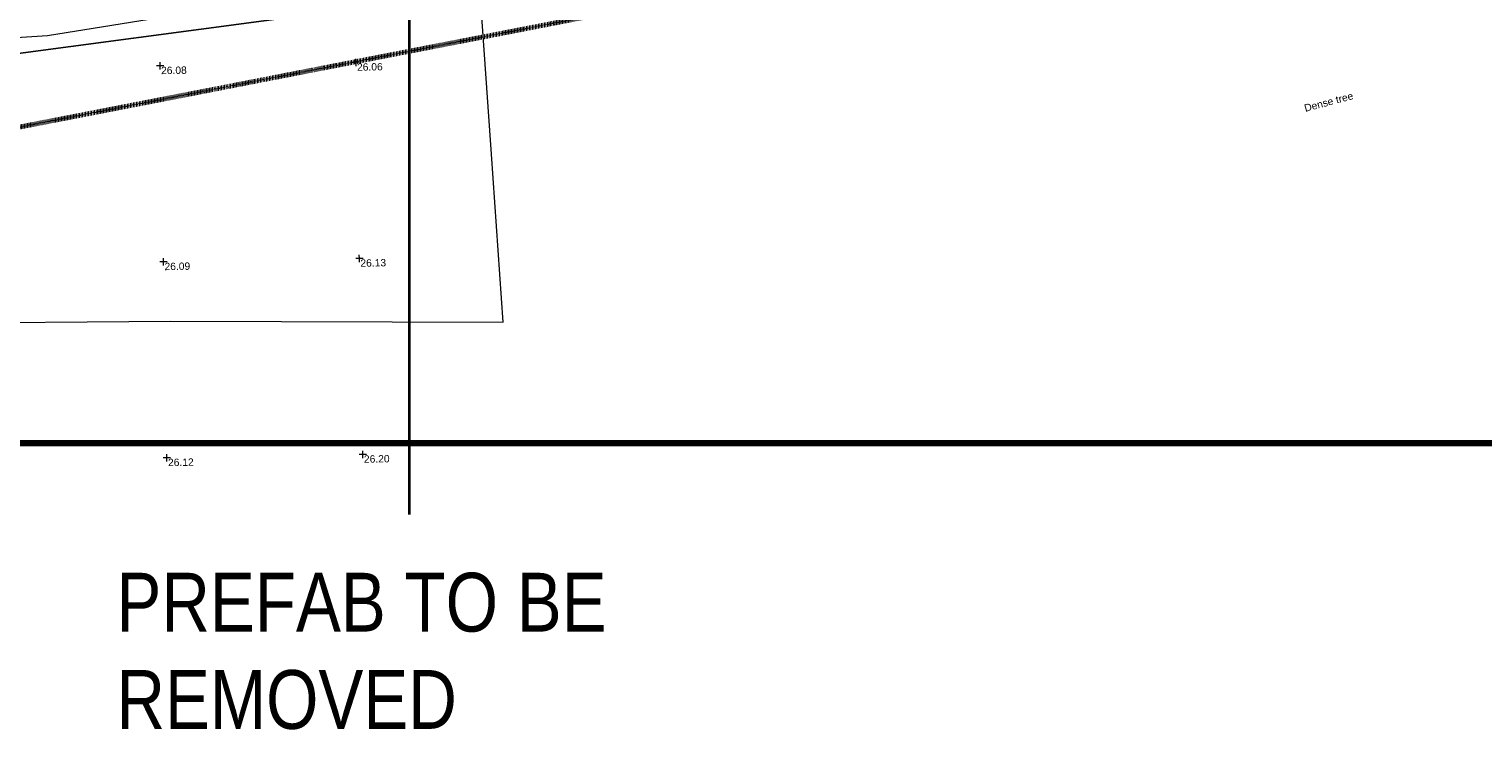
# Model space of a CAD drawing. Header units: millimetres. Extents: x -290717 to 520720, y -103372 to 287762.
# Tile 217 of 256: x 42314 to 116515, y -88450 to -52702. Entities that reach past the tile are written whole.
import ezdxf

# ---------------------------------------------------------------- set-up
doc = ezdxf.new("R2010")
doc.units = ezdxf.units.MM
doc.linetypes.add('Dash 1_5mm', pattern=[3, 1.5, -1.5])
doc.linetypes.add('IMPORT-UG_ELEC_STREET LIGHTING_QLB2 _2_', pattern=[2700, 1500, -300, 0, -250, 150, -300, 0, -200])
for name, color, linetype, lineweight, true_color in [('00_UAV_FORM_LINES', 7, 'Continuous', 9, 0x666666), ('00_UAV_LEVEL_SPOT', 7, 'Continuous', 9, 0x666666), ('00_UAV_TREE_LINE', 7, 'Continuous', 9, 0x52a552), ('12333-PUM-2D-U-0001-C01 - Rev2_REVIT IMPORT_dwg', 7, 'Continuous', 9, 0x767676), ('A_RHA_Line', 7, 'Continuous', 9, 0x00a600), ('PUM-SURVEY BOUNDARY_EXTENT', 190, 'Continuous', 25, 0x7f00ff)]:
    doc.layers.add(name, color=color, linetype=linetype, lineweight=lineweight, true_color=true_color)
doc.layers.add('A_RHA_Text', color=7, linetype='Continuous', lineweight=9)
doc.styles.add('Arial Narrow', font='ARIALN.TTF', dxfattribs={"height": 3000})
doc.styles.add('Swis721 Lt BT_2', font='swissl.ttf', dxfattribs={"height": 375})

# ---------------------------------------------------------------- blocks, each defined once
blk = doc.blocks.new('12333-PUM-2D-U-0001-C01 - Rev2_REVIT IMPORT_dwg_UAV-2077255-Site Location Plan Existing')
at = {"layer": '00_UAV_LEVEL_SPOT', "color": 254, "true_color": 0xcccccc, "flags": 128}
for points in [[(0, -500), (0, 0), (-500, 0)], [(500, 0), (0, 0), (0, 500)]]:
    blk.add_lwpolyline(points, dxfattribs=at)
blk = doc.blocks.new('12333-PUM-2D-U-0001-C01 - Rev2_REVIT IMPORT_dwg_MGS62954_T2_Galway_ITM_3d_Rev1-2077680-Site Location Plan Existing')
at = {"layer": '00_UAV_FORM_LINES', "color": 254, "true_color": 0xcccccc, "flags": 128}
for points in [[(533831931, 725487252), (533836707, 725487012), (533843103, 725486919), (533852253, 725486646), (533861537, 725486403), (533870384, 725486169), (533879905, 725486084), (533891316, 725485996), (533899413, 725485873), (533907625, 725485874), (533922115, 725486451), (533937507, 725487093), (533950310, 725486974), (533967285, 725486613), (533966829, 725495200), (533966276, 725505611)], [(533891286, 725491220), (533893030, 725491782), (533896430, 725493957), (533897741, 725494819), (533898692, 725495219), (533900317, 725495866), (533903699, 725495954), (533912697, 725496981), (533920853, 725498281), (533931738, 725500080), (533941065, 725501494), (533944285, 725501641), (533950869, 725502586), (533951667, 725502741), (533952813, 725503074), (533955029, 725503938), (533956274, 725504396), (533960713, 725504932)]]:
    blk.add_lwpolyline(points, dxfattribs=at)
at = {"xscale": 0.375, "yscale": 0.375, "zscale": 0.375}
for p in [(533950000, 725500000), (533960000, 725500000), (533950000, 725490000), (533960000, 725490000), (533950000, 725480000), (533960000, 725480000)]:
    blk.add_blockref('12333-PUM-2D-U-0001-C01 - Rev2_REVIT IMPORT_dwg_UAV-2077255-Site Location Plan Existing', p, dxfattribs=at)
at = {"layer": '00_UAV_LEVEL_SPOT', "char_height": 375, "width": 1495.9, "attachment_point": 1, "line_spacing_factor": 1.005062, "style": 'Swis721 Lt BT_2'}
for s, insert in [('26.08', (533950048, 725499947)), ('26.06', (533960048, 725499947)), ('26.09', (533950048, 725489947)), ('26.13', (533960048, 725489947)), ('26.12', (533950052, 725479949)), ('26.20', (533960052, 725479949))]:
    blk.add_mtext(s, dxfattribs=dict(at, insert=insert))
at = {"layer": '00_UAV_TREE_LINE', "color": 251, "true_color": 0x666666, "insert": (534008314, 725496994), "char_height": 375, "width": 2939.57, "attachment_point": 1, "rotation": 13.91649, "line_spacing_factor": 1.005062, "style": 'Swis721 Lt BT_2'}
blk.add_mtext('Dense tree', dxfattribs=at)
blk = doc.blocks.new('12333-PUM-2D-U-0001-C01 - Rev2_REVIT IMPORT_dwg-1620468-Site Location Plan Existing')
at = {"layer": 'PUM-SURVEY BOUNDARY_EXTENT', "color": 201, "true_color": 0xd4aaff, "flags": 128}
blk.add_lwpolyline([(251950, -124072), (259237, -119988), (323874, -112520), (334940, -105533), (357850, -103777), (392540, -99127), (407227, -92450), (410397, -84600), (409218, -80398), (407088, -76497), (402381, -67044), (394609, -62225), (368049, -53126), (365752, -39739), (374423, -19957), (379271, -1194)], dxfattribs=at)
blk.add_blockref('12333-PUM-2D-U-0001-C01 - Rev2_REVIT IMPORT_dwg_MGS62954_T2_Galway_ITM_3d_Rev1-2077680-Site Location Plan Existing', (-533641080, -725615854))

msp = doc.modelspace()

# ---------------------------------------------------------------- linework, layer by layer
at = {"layer": 'A_RHA_Line', "color": 30, "linetype": 'Dash 1_5mm', "lineweight": 70, "true_color": 0xff8000}
msp.add_line((-1495, -66121), (142564, -38119), dxfattribs=at)
msp.add_line((-1495, -66121), (142564, -38119), dxfattribs=at)
at = {"layer": 'A_RHA_Line', "color": 1, "lineweight": 140, "true_color": 0xff0000}
msp.add_line((-217182, -73821), (190683, -73821), dxfattribs=at)
at = {"layer": 'A_RHA_Text', "lineweight": 35}
msp.add_line((61715, -14431), (61715, -77467), dxfattribs=at)
msp.add_line((61715, -14431), (61715, -77467), dxfattribs=at)

# ---------------------------------------------------------------- block references
at = {"layer": '12333-PUM-2D-U-0001-C01 - Rev2_REVIT IMPORT_dwg', "color": 254, "linetype": 'IMPORT-UG_ELEC_STREET LIGHTING_QLB2 _2_', "true_color": 0xffd4d4, "rotation": 0.9999999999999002}
msp.add_blockref('12333-PUM-2D-U-0001-C01 - Rev2_REVIT IMPORT_dwg-1620468-Site Location Plan Existing', (-261895, 55870), dxfattribs=at)

# ---------------------------------------------------------------- next in the draw order: texts
at = {"layer": 'A_RHA_Text', "lineweight": 35, "char_height": 3000, "attachment_point": 1, "style": 'Arial Narrow', "bg_fill": 3, "box_fill_scale": 1.25, "bg_fill_color": 256, "bg_fill_true_color": 13158600, "bg_fill_transparency": 0}
for s, insert, width in [('PREFAB TO BE ', (46774, -80436), 31907.16), ('REMOVED', (46774, -85397), 21324.89)]:
    msp.add_mtext(s, dxfattribs=dict(at, insert=insert, width=width))

# ---------------------------------------------------------------- next in the draw order: texts
for s, insert, width in [('PREFAB TO BE ', (46774, -80436), 31907.16), ('REMOVED', (46774, -85397), 21324.89)]:
    msp.add_mtext(s, dxfattribs=dict(at, insert=insert, width=width))

doc.saveas('drawing.dxf')
